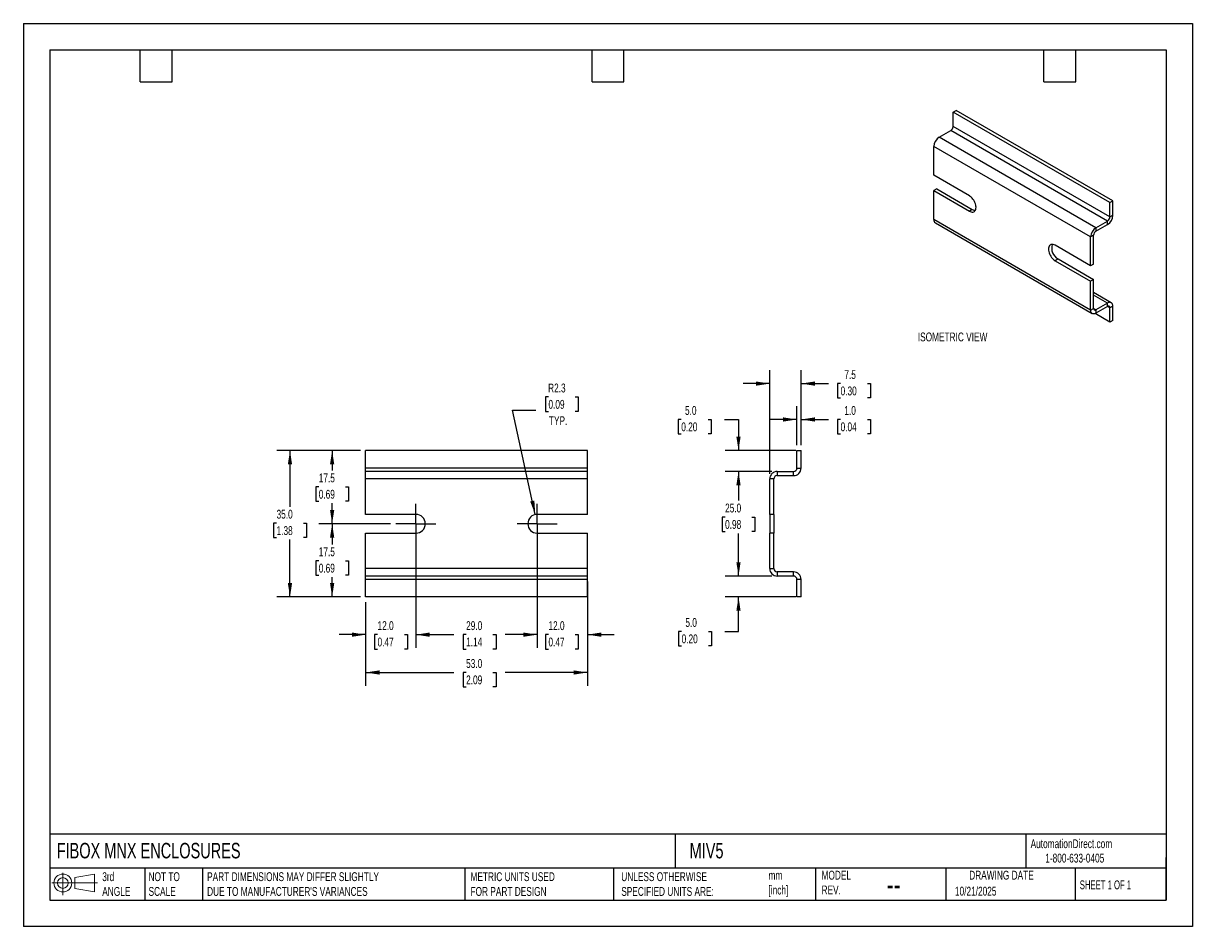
# Model space of a CAD drawing. Header units: millimetres. Extents: x 0 to 279, y 0 to 216.
import ezdxf

# ---------------------------------------------------------------- set-up
doc = ezdxf.new("R2010")
doc.units = ezdxf.units.MM
doc.linetypes.add('CENTERX2', pattern=[20.32, 12.7, -2.54, 2.54, -2.54])
doc.layers.add('CENTER', color=40, linetype='CENTERX2')
doc.layers.add('DIMENSIONS', color=140, linetype='Continuous', lineweight=25)
doc.layers.add('TEXT', color=140, linetype='Continuous', lineweight=25)
doc.styles.add('SLDTEXTSTYLE0', font='TXT', dxfattribs={"width": 0.7})
doc.styles.add('SLDTEXTSTYLE1', font='TXT', dxfattribs={"width": 0.65})
doc.dimstyles.new('SLDDIMSTYLE0', dxfattribs={"dimtxt": 2.158008, "dimasz": 3.302, "dimexe": 0, "dimexo": 0.0625, "dimgap": 0.539502, "dimtad": 0, "dimtih": 1, "dimtoh": 1, "dimdec": 1, "dimrnd": 1e-09, "dimzin": 4, "dimdsep": 46, "dimtxsty": 'SLDTEXTSTYLE0', "dimsah": 1, "dimcen": 0.09, "dimadec": 0, "dimazin": 1, "dimtfac": 1, "dimtdec": 1, "dimtmove": 0, "dimatfit": 0, "dimfxl": 0, "dimfrac": 2, "dimtolj": 1, "dimtzin": 12, "dimarcsym": 0})
doc.dimstyles.new('SLDDIMSTYLE1', dxfattribs={"dimtxt": 2.158008, "dimasz": 3.302, "dimexe": 0, "dimexo": 0.0625, "dimgap": 0.539502, "dimtad": 0, "dimtih": 1, "dimtoh": 1, "dimdec": 1, "dimrnd": 1e-09, "dimzin": 4, "dimdsep": 46, "dimtxsty": 'SLDTEXTSTYLE0', "dimsah": 1, "dimcen": 0.09, "dimadec": 0, "dimazin": 1, "dimtfac": 1, "dimtdec": 1, "dimtofl": 0, "dimtmove": 0, "dimatfit": 3, "dimfxl": 0, "dimfrac": 2, "dimtolj": 1, "dimtzin": 12, "dimarcsym": 0})
doc.dimstyles.new('SLDDIMSTYLE2', dxfattribs={"dimtxt": 2.158008, "dimasz": 3.302, "dimexe": 0, "dimexo": 0.0625, "dimgap": 0.539502, "dimtad": 0, "dimtih": 1, "dimtoh": 1, "dimdec": 1, "dimrnd": 1e-09, "dimzin": 12, "dimdsep": 46, "dimtxsty": 'SLDTEXTSTYLE0', "dimsah": 1, "dimcen": 0.09, "dimadec": 0, "dimazin": 3, "dimtfac": 1, "dimtdec": 1, "dimtofl": 0, "dimtmove": 0, "dimatfit": 3, "dimfxl": 0, "dimfrac": 2, "dimtolj": 1, "dimtzin": 12, "dimarcsym": 0})
doc.dimstyles.new('SLDDIMSTYLE3', dxfattribs={"dimtxt": 2.158008, "dimasz": 3.302, "dimexe": 0, "dimexo": 0.0625, "dimgap": 0.539502, "dimtad": 0, "dimtih": 1, "dimtoh": 1, "dimdec": 1, "dimrnd": 1e-09, "dimzin": 12, "dimdsep": 46, "dimtxsty": 'SLDTEXTSTYLE0', "dimsah": 1, "dimcen": 0, "dimadec": 0, "dimazin": 3, "dimtfac": 1, "dimtdec": 1, "dimtofl": 0, "dimtmove": 0, "dimatfit": 3, "dimfxl": 0, "dimfrac": 2, "dimtolj": 1, "dimtzin": 12, "dimarcsym": 0})
doc.dimstyles.new('SLDDIMSTYLE4', dxfattribs={"dimtxt": 2.158008, "dimasz": 3.302, "dimexe": 0, "dimexo": 0.0625, "dimgap": 0.539502, "dimtad": 0, "dimtih": 1, "dimtoh": 1, "dimdec": 1, "dimrnd": 1e-09, "dimzin": 12, "dimdsep": 46, "dimtxsty": 'SLDTEXTSTYLE0', "dimsah": 1, "dimcen": 0.09, "dimadec": 0, "dimazin": 3, "dimtfac": 1, "dimtdec": 1, "dimtmove": 0, "dimatfit": 0, "dimfxl": 0, "dimfrac": 2, "dimtolj": 1, "dimtzin": 12, "dimarcsym": 0})

# ---------------------------------------------------------------- blocks, each defined once
blk = doc.blocks.new('Block11')
at = {"color": 7, "linetype": 'Continuous', "lineweight": 18}
for p, q in [((0, 2.88), (10.87, 2.88)), ((2.59, 5.31), (2.59, 0)), ((5.48, 4.17), (10.18, 5.03)), ((5.48, 1.6), (5.48, 4.17)), ((10.18, 5.03), (10.18, 0.73)), ((5.48, 1.6), (10.18, 0.73))]:
    blk.add_line(p, q, dxfattribs=at)
for radius in [2.15, 1.29]:
    blk.add_circle((2.59, 2.88), radius, dxfattribs=at)
blk = doc.blocks.new('Block12')
at = {"color": 7, "linetype": 'Continuous'}
blk.add_blockref('Block11', (0, 0), dxfattribs=at)
blk = doc.blocks.new('_D')
at = {"layer": 'DIMENSIONS'}
for p, q in [((122.79, 90.24), (122.79, 66.61)), ((134.79, 82.53), (134.79, 66.61)), ((122.79, 69.79), (116.44, 69.79)), ((125.47, 69.79), (124.75, 69.79)), ((124.75, 69.79), (124.75, 66.36)), ((131.89, 69.79), (132.61, 69.79)), ((132.61, 69.79), (132.61, 66.36)), ((134.79, 69.79), (141.14, 69.79)), ((124.75, 66.36), (125.47, 66.36)), ((132.61, 66.36), (131.89, 66.36))]:
    blk.add_line(p, q, dxfattribs=at)
for points in [[(122.79, 69.79), (119.49, 70.3), (119.49, 69.28)], [(134.79, 69.79), (138.1, 69.28), (138.1, 70.3)]]:
    blk.add_solid(points, dxfattribs=at)
at = {"layer": 'DIMENSIONS', "char_height": 2.117, "attachment_point": 1, "style": 'SLDTEXTSTYLE0'}
for s, insert in [('12.0', (125.47, 73)), ('0.47', (125.47, 69.09))]:
    blk.add_mtext(s, dxfattribs=dict(at, insert=insert))
blk = doc.blocks.new('_D_1')
at = {"layer": 'DIMENSIONS'}
for p, q in [((93.79, 92.78), (93.79, 66.61)), ((122.79, 92.78), (122.79, 66.61)), ((93.79, 69.79), (102.88, 69.79)), ((105.8, 69.79), (105.08, 69.79)), ((105.08, 69.79), (105.08, 66.36)), ((112.21, 69.79), (112.94, 69.79)), ((112.94, 69.79), (112.94, 66.36)), ((122.79, 69.79), (115.14, 69.79)), ((105.08, 66.36), (105.8, 66.36)), ((112.94, 66.36), (112.21, 66.36))]:
    blk.add_line(p, q, dxfattribs=at)
for points in [[(93.79, 69.79), (97.1, 69.28), (97.1, 70.3)], [(122.79, 69.79), (119.49, 70.3), (119.49, 69.28)]]:
    blk.add_solid(points, dxfattribs=at)
at = {"layer": 'DIMENSIONS', "char_height": 2.117, "attachment_point": 1, "style": 'SLDTEXTSTYLE0'}
for s, insert in [('29.0', (105.8, 73)), ('1.14', (105.8, 69.09))]:
    blk.add_mtext(s, dxfattribs=dict(at, insert=insert))
blk = doc.blocks.new('_D_2')
at = {"layer": 'DIMENSIONS'}
for p, q in [((93.79, 90.24), (93.79, 66.61)), ((81.79, 77.53), (81.79, 66.61)), ((81.79, 69.79), (75.44, 69.79)), ((84.63, 69.79), (83.9, 69.79)), ((83.9, 69.79), (83.9, 66.36)), ((91.04, 69.79), (91.77, 69.79)), ((91.77, 69.79), (91.77, 66.36)), ((93.79, 69.79), (100.14, 69.79)), ((83.9, 66.36), (84.63, 66.36)), ((91.77, 66.36), (91.04, 66.36))]:
    blk.add_line(p, q, dxfattribs=at)
for points in [[(81.79, 69.79), (78.49, 70.3), (78.49, 69.28)], [(93.79, 69.79), (97.1, 69.28), (97.1, 70.3)]]:
    blk.add_solid(points, dxfattribs=at)
at = {"layer": 'DIMENSIONS', "char_height": 2.117, "attachment_point": 1, "style": 'SLDTEXTSTYLE0'}
for s, insert in [('12.0', (84.63, 73)), ('0.47', (84.63, 69.09))]:
    blk.add_mtext(s, dxfattribs=dict(at, insert=insert))
blk = doc.blocks.new('_D_3')
at = {"layer": 'DIMENSIONS'}
for p, q in [((81.79, 77.53), (81.79, 57.57)), ((134.79, 77.53), (134.79, 57.57)), ((81.79, 60.75), (102.88, 60.75)), ((105.8, 60.75), (105.08, 60.75)), ((105.08, 60.75), (105.08, 57.32)), ((112.21, 60.75), (112.94, 60.75)), ((112.94, 60.75), (112.94, 57.32)), ((134.79, 60.75), (115.14, 60.75)), ((105.08, 57.32), (105.8, 57.32)), ((112.94, 57.32), (112.21, 57.32))]:
    blk.add_line(p, q, dxfattribs=at)
for points in [[(81.79, 60.75), (85.1, 60.24), (85.1, 61.25)], [(134.79, 60.75), (131.49, 61.25), (131.49, 60.24)]]:
    blk.add_solid(points, dxfattribs=at)
at = {"layer": 'DIMENSIONS', "char_height": 2.117, "attachment_point": 1, "style": 'SLDTEXTSTYLE0'}
for s, insert in [('53.0', (105.8, 63.96)), ('2.09', (105.8, 60.04))]:
    blk.add_mtext(s, dxfattribs=dict(at, insert=insert))
blk = doc.blocks.new('_D_4')
at = {"layer": 'DIMENSIONS'}
for p, q in [((87.73, 96.3), (70.61, 96.3)), ((73.78, 96.3), (73.78, 91.36)), ((70.58, 87.45), (69.85, 87.45)), ((69.85, 87.45), (69.85, 84.02)), ((76.99, 87.45), (77.72, 87.45)), ((77.72, 87.45), (77.72, 84.02)), ((69.85, 84.02), (70.58, 84.02)), ((77.72, 84.02), (76.99, 84.02)), ((73.78, 78.8), (73.78, 83.54)), ((80.52, 78.8), (70.61, 78.8))]:
    blk.add_line(p, q, dxfattribs=at)
for points in [[(73.78, 96.3), (73.28, 93), (74.29, 93)], [(73.78, 78.8), (74.29, 82.1), (73.28, 82.1)]]:
    blk.add_solid(points, dxfattribs=at)
at = {"layer": 'DIMENSIONS', "char_height": 2.117, "attachment_point": 1, "style": 'SLDTEXTSTYLE0'}
for s, insert in [('17.5', (70.58, 90.66)), ('0.69', (70.58, 86.75))]:
    blk.add_mtext(s, dxfattribs=dict(at, insert=insert))
blk = doc.blocks.new('_D_5')
at = {"layer": 'DIMENSIONS'}
for p, q in [((80.52, 113.8), (70.61, 113.8)), ((73.78, 113.8), (73.78, 109.02)), ((70.58, 105.11), (69.85, 105.11)), ((69.85, 105.11), (69.85, 101.68)), ((76.99, 105.11), (77.72, 105.11)), ((77.72, 105.11), (77.72, 101.68)), ((69.85, 101.68), (70.58, 101.68)), ((73.78, 96.3), (73.78, 101.19)), ((77.72, 101.68), (76.99, 101.68)), ((87.73, 96.3), (70.61, 96.3))]:
    blk.add_line(p, q, dxfattribs=at)
for points in [[(73.78, 113.8), (73.28, 110.5), (74.29, 110.5)], [(73.78, 96.3), (74.29, 99.6), (73.28, 99.6)]]:
    blk.add_solid(points, dxfattribs=at)
at = {"layer": 'DIMENSIONS', "char_height": 2.117, "attachment_point": 1, "style": 'SLDTEXTSTYLE0'}
for s, insert in [('17.5', (70.58, 108.32)), ('0.69', (70.58, 104.41))]:
    blk.add_mtext(s, dxfattribs=dict(at, insert=insert))
blk = doc.blocks.new('_D_6')
at = {"layer": 'DIMENSIONS'}
for p, q in [((80.52, 113.8), (60.53, 113.8)), ((63.71, 113.8), (63.71, 100.34)), ((60.5, 96.43), (59.77, 96.43)), ((59.77, 96.43), (59.77, 93)), ((66.91, 96.43), (67.64, 96.43)), ((67.64, 96.43), (67.64, 93)), ((59.77, 93), (60.5, 93)), ((63.71, 78.8), (63.71, 92.51)), ((67.64, 93), (66.91, 93)), ((80.52, 78.8), (60.53, 78.8))]:
    blk.add_line(p, q, dxfattribs=at)
for points in [[(63.71, 113.8), (63.2, 110.5), (64.21, 110.5)], [(63.71, 78.8), (64.21, 82.1), (63.2, 82.1)]]:
    blk.add_solid(points, dxfattribs=at)
at = {"layer": 'DIMENSIONS', "char_height": 2.117, "attachment_point": 1, "style": 'SLDTEXTSTYLE0'}
for s, insert in [('35.0', (60.5, 99.64)), ('1.38', (60.5, 95.72))]:
    blk.add_mtext(s, dxfattribs=dict(at, insert=insert))
blk = doc.blocks.new('_D_7')
at = {"layer": 'DIMENSIONS'}
for p, q in [((125.47, 126.6), (124.75, 126.6)), ((124.75, 126.6), (124.75, 123.17)), ((131.89, 126.6), (132.61, 126.6)), ((132.61, 126.6), (132.61, 123.17)), ((122.32, 98.5), (116.88, 123.47)), ((116.88, 123.47), (122.44, 123.47)), ((124.75, 123.17), (125.47, 123.17)), ((132.61, 123.17), (131.89, 123.17))]:
    blk.add_line(p, q, dxfattribs=at)
blk.add_solid([(122.32, 98.5), (122.11, 101.83), (121.12, 101.62)], dxfattribs=at)
at = {"layer": 'DIMENSIONS', "char_height": 2.117, "attachment_point": 1, "style": 'SLDTEXTSTYLE0'}
for s, insert in [('R2.3', (125.39, 129.81)), ('0.09', (125.47, 125.9)), ('TYP.', (125.58, 121.99))]:
    blk.add_mtext(s, dxfattribs=dict(at, insert=insert))
blk = doc.blocks.new('SW_CENTERMARKSYMBOL_0')
at = {"layer": 'CENTER', "color": 0}
for p, q in [((0, 2.54), (0, 4.79)), ((-2.54, 0), (-4.79, 0)), ((0, 0), (-2.54, 0)), ((0, 0), (0, 2.54)), ((0, 0), (0, -2.54)), ((0, 0), (2.54, 0)), ((2.54, 0), (4.79, 0)), ((0, -2.54), (0, -4.79))]:
    blk.add_line(p, q, dxfattribs=at)
blk = doc.blocks.new('SW_CENTERMARKSYMBOL_1')
at = {"layer": 'CENTER', "color": 0}
for p, q in [((0, 2.54), (0, 4.79)), ((-2.54, 0), (-4.79, 0)), ((0, 0), (-2.54, 0)), ((0, 0), (0, 2.54)), ((0, 0), (0, -2.54)), ((0, 0), (2.54, 0)), ((2.54, 0), (4.79, 0)), ((0, -2.54), (0, -4.79))]:
    blk.add_line(p, q, dxfattribs=at)
blk = doc.blocks.new('_D_8')
at = {"layer": 'DIMENSIONS'}
for p, q in [((184.85, 115.07), (184.85, 124.4)), ((185.85, 115.07), (185.85, 124.4)), ((184.85, 121.22), (178.5, 121.22)), ((185.85, 121.22), (192.36, 121.22)), ((195.28, 121.22), (194.56, 121.22)), ((194.56, 121.22), (194.56, 117.79)), ((201.7, 121.22), (202.42, 121.22)), ((202.42, 121.22), (202.42, 117.79)), ((194.56, 117.79), (195.28, 117.79)), ((202.42, 117.79), (201.7, 117.79))]:
    blk.add_line(p, q, dxfattribs=at)
for points in [[(184.85, 121.22), (181.54, 121.73), (181.54, 120.72)], [(185.85, 121.22), (189.15, 120.72), (189.15, 121.73)]]:
    blk.add_solid(points, dxfattribs=at)
at = {"layer": 'DIMENSIONS', "char_height": 2.117, "attachment_point": 1, "style": 'SLDTEXTSTYLE0'}
for s, insert in [('1.0', (196.18, 124.44)), ('0.04', (195.28, 120.52))]:
    blk.add_mtext(s, dxfattribs=dict(at, insert=insert))
blk = doc.blocks.new('_D_9')
at = {"layer": 'DIMENSIONS'}
for p, q in [((178.35, 108.27), (178.35, 132.98)), ((185.85, 115.07), (185.85, 132.98)), ((178.35, 129.8), (172, 129.8)), ((185.85, 129.8), (192.36, 129.8)), ((195.28, 129.8), (194.56, 129.8)), ((194.56, 129.8), (194.56, 126.37)), ((201.7, 129.8), (202.42, 129.8)), ((202.42, 129.8), (202.42, 126.37)), ((194.56, 126.37), (195.28, 126.37)), ((202.42, 126.37), (201.7, 126.37))]:
    blk.add_line(p, q, dxfattribs=at)
for points in [[(178.35, 129.8), (175.04, 130.31), (175.04, 129.29)], [(185.85, 129.8), (189.15, 129.29), (189.15, 130.31)]]:
    blk.add_solid(points, dxfattribs=at)
at = {"layer": 'DIMENSIONS', "char_height": 2.117, "attachment_point": 1, "style": 'SLDTEXTSTYLE0'}
for s, insert in [('7.5', (196.18, 133.01)), ('0.30', (195.28, 129.1))]:
    blk.add_mtext(s, dxfattribs=dict(at, insert=insert))
blk = doc.blocks.new('_D_10')
at = {"layer": 'DIMENSIONS'}
for p, q in [((170.89, 83.8), (170.89, 90.15)), ((178.88, 83.8), (167.71, 83.8)), ((184.58, 78.8), (167.71, 78.8)), ((170.89, 70.55), (170.89, 78.8)), ((157.29, 70.55), (156.56, 70.55)), ((156.56, 70.55), (156.56, 67.12)), ((163.7, 70.55), (164.43, 70.55)), ((164.43, 70.55), (164.43, 67.12)), ((167.59, 70.55), (170.89, 70.55)), ((156.56, 67.12), (157.29, 67.12)), ((164.43, 67.12), (163.7, 67.12))]:
    blk.add_line(p, q, dxfattribs=at)
for points in [[(170.89, 83.8), (171.39, 87.1), (170.38, 87.1)], [(170.89, 78.8), (170.38, 75.5), (171.39, 75.5)]]:
    blk.add_solid(points, dxfattribs=at)
at = {"layer": 'DIMENSIONS', "char_height": 2.117, "attachment_point": 1, "style": 'SLDTEXTSTYLE0'}
for s, insert in [('5.0', (158.19, 73.76)), ('0.20', (157.29, 69.85))]:
    blk.add_mtext(s, dxfattribs=dict(at, insert=insert))
blk = doc.blocks.new('_D_11')
at = {"layer": 'DIMENSIONS'}
for p, q in [((178.88, 108.8), (167.71, 108.8)), ((170.89, 108.8), (170.89, 101.82)), ((167.68, 97.91), (166.96, 97.91)), ((166.96, 97.91), (166.96, 94.48)), ((174.09, 97.91), (174.82, 97.91)), ((174.82, 97.91), (174.82, 94.48)), ((166.96, 94.48), (167.68, 94.48)), ((170.89, 83.8), (170.89, 93.99)), ((174.82, 94.48), (174.09, 94.48)), ((178.88, 83.8), (167.71, 83.8))]:
    blk.add_line(p, q, dxfattribs=at)
for points in [[(170.89, 108.8), (170.38, 105.5), (171.39, 105.5)], [(170.89, 83.8), (171.39, 87.1), (170.38, 87.1)]]:
    blk.add_solid(points, dxfattribs=at)
at = {"layer": 'DIMENSIONS', "char_height": 2.117, "attachment_point": 1, "style": 'SLDTEXTSTYLE0'}
for s, insert in [('25.0', (167.68, 101.12)), ('0.98', (167.68, 97.2))]:
    blk.add_mtext(s, dxfattribs=dict(at, insert=insert))
blk = doc.blocks.new('_D_12')
at = {"layer": 'DIMENSIONS'}
for p, q in [((157.21, 121.22), (156.48, 121.22)), ((156.48, 121.22), (156.48, 117.79)), ((163.62, 121.22), (164.34, 121.22)), ((164.34, 121.22), (164.34, 117.79)), ((167.51, 121.22), (170.89, 121.22)), ((170.89, 121.22), (170.89, 113.8)), ((156.48, 117.79), (157.21, 117.79)), ((164.34, 117.79), (163.62, 117.79)), ((184.58, 113.8), (167.71, 113.8)), ((178.88, 108.8), (167.71, 108.8)), ((170.89, 108.8), (170.89, 102.45))]:
    blk.add_line(p, q, dxfattribs=at)
for points in [[(170.89, 113.8), (171.39, 117.1), (170.38, 117.1)], [(170.89, 108.8), (170.38, 105.5), (171.39, 105.5)]]:
    blk.add_solid(points, dxfattribs=at)
at = {"layer": 'DIMENSIONS', "char_height": 2.117, "attachment_point": 1, "style": 'SLDTEXTSTYLE0'}
for s, insert in [('5.0', (158.1, 124.44)), ('0.20', (157.21, 120.52))]:
    blk.add_mtext(s, dxfattribs=dict(at, insert=insert))

msp = doc.modelspace()

# ---------------------------------------------------------------- linework, layer by layer
at = {"color": 7, "linetype": 'Continuous'}
for p, q in [((0, 215.9), (0, 0)), ((0, 215.9), (279.4, 215.9)), ((279.4, 215.9), (279.4, 0)), ((279.4, 0), (0, 0))]:
    msp.add_line(p, q, dxfattribs=at)
for p, q in [((222.16, 194.7), (222.87, 195.1)), ((259.64, 173.06), (222.16, 194.7)), ((222.16, 191.27), (222.16, 194.7)), ((260.34, 173.47), (222.87, 195.1)), ((218.84, 188.7), (221.6, 190.29)), ((259.07, 168.65), (221.6, 190.29)), ((259.64, 169.63), (222.16, 191.27)), ((256.31, 167.06), (218.84, 188.7)), ((255.04, 164.86), (217.56, 186.49)), ((217.56, 179.59), (217.56, 186.49)), ((226.05, 174.69), (217.56, 179.59)), ((218.27, 176.32), (217.56, 175.92)), ((218.27, 176.32), (226.76, 171.43)), ((217.56, 169.02), (217.56, 175.92)), ((217.56, 175.92), (226.05, 171.02)), ((259.64, 173.06), (260.34, 173.47)), ((260.34, 170.04), (260.34, 173.47)), ((226.76, 171.43), (226.05, 171.02)), ((259.64, 169.63), (259.64, 173.06)), ((255.04, 147.38), (217.56, 169.02)), ((217.94, 168.19), (255.41, 146.56)), ((256.31, 167.06), (259.07, 168.65)), ((256.31, 166.24), (259.07, 167.84)), ((259.07, 167.84), (259.07, 168.65)), ((259.64, 169.63), (260.34, 170.04)), ((255.75, 165.26), (255.04, 164.86)), ((255.04, 157.96), (255.04, 164.86)), ((255.75, 158.36), (255.75, 165.26)), ((256.31, 167.06), (256.31, 166.24)), ((255.04, 157.96), (246.56, 162.85)), ((247.26, 159.59), (246.56, 159.18)), ((247.26, 159.59), (255.75, 154.69)), ((246.56, 159.18), (255.04, 154.28)), ((255.75, 158.36), (255.04, 157.96)), ((255.75, 154.69), (255.04, 154.28)), ((255.04, 147.38), (255.04, 154.28)), ((255.75, 147.79), (255.75, 154.69)), ((259.97, 149.14), (255.75, 151.58)), ((259.07, 149.06), (255.75, 150.97)), ((259.07, 149.06), (256.31, 147.46)), ((259.07, 148.24), (256.31, 146.65)), ((259.07, 148.24), (259.07, 149.06)), ((259.64, 147.91), (259.07, 148.24)), ((260.34, 148.32), (259.64, 147.91)), ((260.34, 144.89), (260.34, 148.32)), ((255.04, 147.38), (255.75, 147.79)), ((256.31, 147.46), (255.75, 147.79)), ((259.64, 144.48), (256.08, 146.54)), ((256.31, 147.46), (256.31, 146.65)), ((259.64, 144.48), (259.64, 147.91)), ((260.34, 144.89), (259.64, 144.48)), ((134.79, 113.8), (81.79, 113.8)), ((81.79, 109.6), (81.79, 113.8)), ((134.79, 109.6), (134.79, 113.8)), ((184.85, 113.8), (185.85, 113.8)), ((184.85, 109.6), (184.85, 113.8)), ((185.85, 109.6), (185.85, 113.8)), ((134.79, 109.6), (81.79, 109.6)), ((81.79, 108.8), (81.79, 109.6)), ((134.79, 108.8), (134.79, 109.6)), ((184.85, 109.6), (185.85, 109.6)), ((134.79, 108.8), (81.79, 108.8)), ((81.79, 107), (81.79, 108.8)), ((81.79, 98.55), (81.79, 107)), ((134.79, 107), (81.79, 107)), ((134.79, 107), (134.79, 108.8)), ((134.79, 98.55), (134.79, 107)), ((179.35, 107), (178.35, 107)), ((178.35, 98.55), (178.35, 107)), ((179.35, 98.55), (179.35, 107)), ((180.15, 108.8), (180.15, 107.8)), ((180.15, 108.8), (184.05, 108.8)), ((180.15, 107.8), (184.05, 107.8)), ((184.05, 107.8), (184.05, 108.8)), ((93.79, 98.55), (81.79, 98.55)), ((134.79, 98.55), (122.79, 98.55)), ((179.35, 98.55), (178.35, 98.55)), ((178.35, 98.55), (178.35, 94.05)), ((179.35, 98.55), (179.35, 94.05)), ((81.79, 85.6), (81.79, 94.05)), ((81.79, 94.05), (93.79, 94.05)), ((122.79, 94.05), (134.79, 94.05)), ((134.79, 85.6), (134.79, 94.05)), ((178.35, 85.6), (178.35, 94.05)), ((179.35, 94.05), (178.35, 94.05)), ((179.35, 85.6), (179.35, 94.05)), ((134.79, 85.6), (81.79, 85.6)), ((81.79, 83.8), (81.79, 85.6)), ((134.79, 83.8), (134.79, 85.6)), ((178.35, 85.6), (179.35, 85.6)), ((180.15, 84.8), (180.15, 83.8)), ((184.05, 84.8), (180.15, 84.8)), ((184.05, 83.8), (184.05, 84.8)), ((134.79, 83.8), (81.79, 83.8)), ((81.79, 83), (81.79, 83.8)), ((134.79, 83), (81.79, 83)), ((81.79, 78.8), (81.79, 83)), ((134.79, 83), (134.79, 83.8)), ((134.79, 78.8), (134.79, 83)), ((184.05, 83.8), (180.15, 83.8)), ((184.85, 78.8), (184.85, 83)), ((185.85, 83), (184.85, 83)), ((185.85, 78.8), (185.85, 83)), ((134.79, 78.8), (81.79, 78.8)), ((185.85, 78.8), (184.85, 78.8))]:
    msp.add_line(p, q)
at = {"flags": 128}
for points in [[(226.05, 171.02), (226.28, 170.91), (226.5, 170.83), (226.71, 170.8), (226.91, 170.81), (227.09, 170.87), (227.25, 170.96), (227.39, 171.09), (227.5, 171.26), (227.58, 171.46), (227.62, 171.68), (227.64, 171.94), (227.62, 172.21), (227.58, 172.49), (227.5, 172.78), (227.39, 173.08), (227.25, 173.36), (227.09, 173.64), (226.91, 173.9), (226.71, 174.14), (226.5, 174.36), (226.28, 174.54), (226.05, 174.69)], [(246.56, 162.85), (246.33, 162.97), (246.11, 163.04), (245.9, 163.07), (245.7, 163.06), (245.51, 163.01), (245.35, 162.91), (245.22, 162.78), (245.11, 162.62), (245.03, 162.42), (244.98, 162.19), (244.96, 161.94), (244.98, 161.66), (245.03, 161.38), (245.11, 161.09), (245.22, 160.8), (245.35, 160.51), (245.51, 160.23), (245.7, 159.97), (245.9, 159.73), (246.11, 159.51), (246.33, 159.33), (246.56, 159.18)], [(260.34, 148.32), (260.33, 148.54), (260.28, 148.74), (260.21, 148.91), (260.1, 149.04), (259.97, 149.14), (259.82, 149.21), (259.65, 149.23), (259.47, 149.21), (259.27, 149.15), (259.07, 149.06)], [(256.31, 146.65), (256.11, 146.55), (255.92, 146.49), (255.74, 146.47), (255.57, 146.5), (255.41, 146.56), (255.28, 146.66), (255.18, 146.79), (255.1, 146.96), (255.06, 147.16), (255.04, 147.38)]]:
    msp.add_lwpolyline(points, dxfattribs=at)
for centre, radius, start, end in [((220.93, 191.32), 1.23, 302.6055, 357.3945), ((220.31, 186.38), 2.75, 122.3869, 177.6131), ((227.51, 172.62), 1.41, 237.748, 268.4901), ((218.44, 168.92), 0.883, 173.5491, 235.1388), ((257.6, 170.15), 2.75, 302.3869, 357.6131), ((258.41, 169.69), 1.23, 302.6055, 357.3945), ((257.78, 164.74), 2.75, 122.3869, 177.6131), ((256.98, 165.21), 1.23, 122.6055, 177.3945), ((248.74, 162.22), 3.02, 163.736, 240.6664), ((259.29, 147.97), 0.349, 350.786, 129.2033), ((256.09, 147.73), 0.349, 170.786, 309.2033), ((184.05, 109.6), 1.8, 270, 0), ((184.05, 109.6), 0.8, 270, 0), ((180.15, 107), 1.8, 90, 180), ((180.15, 107), 0.8, 90, 180), ((93.79, 96.3), 2.25, 270, 90), ((122.79, 96.3), 2.25, 90, 270), ((180.15, 85.6), 1.8, 180, 270), ((180.15, 85.6), 0.8, 180, 270), ((184.05, 83), 1.8, 0, 90), ((184.05, 83), 0.8, 0, 90)]:
    msp.add_arc(centre, radius, start, end)
at = {"layer": 'TEXT'}
for p, q in [((6.35, 209.55), (273.05, 209.55)), ((6.35, 209.55), (6.35, 6.35)), ((27.94, 201.93), (27.94, 209.55)), ((35.56, 201.93), (35.56, 209.55)), ((135.89, 201.93), (135.89, 209.55)), ((143.51, 201.93), (143.51, 209.55)), ((243.84, 201.93), (243.84, 209.55)), ((251.46, 201.93), (251.46, 209.55)), ((273.05, 209.55), (273.05, 6.35)), ((27.94, 201.93), (35.56, 201.93)), ((135.89, 201.93), (143.51, 201.93)), ((243.84, 201.93), (251.46, 201.93)), ((273.05, 22.13), (6.35, 22.13)), ((155.76, 22.13), (155.76, 13.97)), ((239.58, 22.13), (239.58, 13.97)), ((273.05, 6.35), (273.05, 16.51)), ((273.05, 13.97), (6.35, 13.97)), ((29.04, 13.97), (29.04, 6.35)), ((42.84, 13.97), (42.84, 6.35)), ((105.48, 13.97), (105.48, 6.35)), ((141, 13.97), (141, 6.35)), ((189.3, 13.97), (189.3, 6.35)), ((220.47, 13.97), (220.47, 6.35)), ((251.35, 13.97), (251.35, 6.35)), ((6.35, 6.35), (273.05, 6.35))]:
    msp.add_line(p, q, dxfattribs=at)

# ---------------------------------------------------------------- block references
at = {"layer": 'CENTER'}
for name, p in [('SW_CENTERMARKSYMBOL_0', (93.79, 96.3)), ('SW_CENTERMARKSYMBOL_1', (122.79, 96.3))]:
    msp.add_blockref(name, p, dxfattribs=at)
at = {"layer": 'TEXT'}
msp.add_blockref('Block12', (6.84, 7.55), dxfattribs=at)

# ---------------------------------------------------------------- texts
at = {"color": 179, "linetype": 'Continuous', "lineweight": 18, "char_height": 2.1167, "attachment_point": 1, "style": 'SLDTEXTSTYLE0'}
for s, insert in [('AutomationDirect.com', (240.69, 20.88)), ('1-800-633-0405', (244.19, 17.44))]:
    msp.add_mtext(s, dxfattribs=dict(at, insert=insert))
at = {"layer": 'DIMENSIONS', "insert": (213.74, 142.01), "char_height": 2.1167, "attachment_point": 1, "style": 'SLDTEXTSTYLE0'}
msp.add_mtext('ISOMETRIC VIEW', dxfattribs=at)
at = {"layer": 'TEXT'}
for s, insert, char_height, attachment_point, style in [('FIBOX MNX ENCLOSURES', (7.97, 20.02), 3.7042, 1, 'SLDTEXTSTYLE0'), ('MIV5', (159.21, 20.02), 3.704, 1, 'SLDTEXTSTYLE0'), ('3rd^JANGLE', (18.85, 13), 2.117, 1, 'SLDTEXTSTYLE0'), ('NOT TO^JSCALE', (29.91, 13), 2.1167, 1, 'SLDTEXTSTYLE0'), ("PART DIMENSIONS MAY DIFFER SLIGHTLY ^JDUE TO MANUFACTURER'S VARIANCES", (43.91, 13), 2.1167, 1, 'SLDTEXTSTYLE0'), ('METRIC UNITS USED ^JFOR PART DESIGN', (106.85, 13), 2.1167, 1, 'SLDTEXTSTYLE0'), ('UNLESS OTHERWISE ^JSPECIFIED UNITS ARE:', (142.87, 13), 2.1167, 1, 'SLDTEXTSTYLE0'), ('mm^J[inch]', (178.06, 13.33), 2.117, 1, 'SLDTEXTSTYLE0'), ('MODEL ^JREV.', (190.73, 13.36), 2.1167, 1, 'SLDTEXTSTYLE0'), ('DRAWING DATE', (233.73, 13.36), 2.1167, 2, 'SLDTEXTSTYLE0'), ('--', (206.3, 12.73), 5.292, 1, 'SLDTEXTSTYLE0'), ('10/21/2025', (222.61, 9.54), 2.117, 1, 'SLDTEXTSTYLE0'), ('SHEET 1 OF 1', (252.44, 11.05), 2.1167, 1, 'SLDTEXTSTYLE1')]:
    msp.add_mtext(s, dxfattribs=dict(at, insert=insert, char_height=char_height, attachment_point=attachment_point, style=style))

# ---------------------------------------------------------------- dimensions: what is measured, and where the dimension line sits
at = {"layer": 'DIMENSIONS'}
for base, p1, p2, dimstyle, picture, middle in [((185.85, 129.8), (178.35, 107), (185.85, 113.8), 'SLDDIMSTYLE4', '_D_9', (198.49, 129.8)), ((185.85, 121.22), (184.85, 113.8), (185.85, 113.8), 'SLDDIMSTYLE0', '_D_8', (198.49, 121.22)), ((93.79, 69.79), (122.79, 94.05), (93.79, 94.05), 'SLDDIMSTYLE1', '_D_1', (109.01, 69.79)), ((81.79, 69.79), (93.79, 91.51), (81.79, 78.8), 'SLDDIMSTYLE0', '_D_2', (87.84, 69.79)), ((134.79, 69.79), (122.79, 91.51), (134.79, 83.8), 'SLDDIMSTYLE0', '_D', (128.68, 69.79)), ((81.79, 60.75), (134.79, 78.8), (81.79, 78.8), 'SLDDIMSTYLE1', '_D_3', (109.01, 60.75))]:
    dim = msp.add_linear_dim(base=base, p1=p1, p2=p2, dimstyle=dimstyle, dxfattribs=at)
    dim.commit()
    dim.dimension.update_dxf_attribs({"geometry": picture, "text_midpoint": middle, "dimtype": 160})
dim = msp.add_radius_dim(center=(122.79472, 96.30072), mpoint=(122.3161, 98.49923), text='<>\\PTYP.', dimstyle='SLDDIMSTYLE3', dxfattribs=at)
dim.commit()
dim.dimension.update_dxf_attribs({"geometry": '_D_7', "text_midpoint": (128.67999, 124.58184), "dimtype": 164})
for base, p1, p2, dimstyle, picture, middle in [((170.89, 113.8), (180.15, 108.8), (185.85, 113.8), 'SLDDIMSTYLE0', '_D_12', (170.89, 121.22)), ((63.71, 78.8), (81.79, 113.8), (81.79, 78.8), 'SLDDIMSTYLE1', '_D_6', (63.71, 96.43)), ((73.78, 113.8), (89, 96.3), (81.79, 113.8), 'SLDDIMSTYLE2', '_D_5', (73.78, 105.11)), ((170.89, 108.8), (180.15, 83.8), (180.15, 108.8), 'SLDDIMSTYLE1', '_D_11', (170.89, 97.91)), ((73.78, 96.3), (81.79, 78.8), (89, 96.3), 'SLDDIMSTYLE2', '_D_4', (73.78, 87.45)), ((170.89, 78.8), (180.15, 83.8), (185.85, 78.8), 'SLDDIMSTYLE0', '_D_10', (170.89, 70.55))]:
    dim = msp.add_linear_dim(base=base, p1=p1, p2=p2, angle=90, dimstyle=dimstyle, dxfattribs=at)
    dim.commit()
    dim.dimension.update_dxf_attribs({"geometry": picture, "text_midpoint": middle, "dimtype": 160})

doc.saveas('drawing.dxf')
